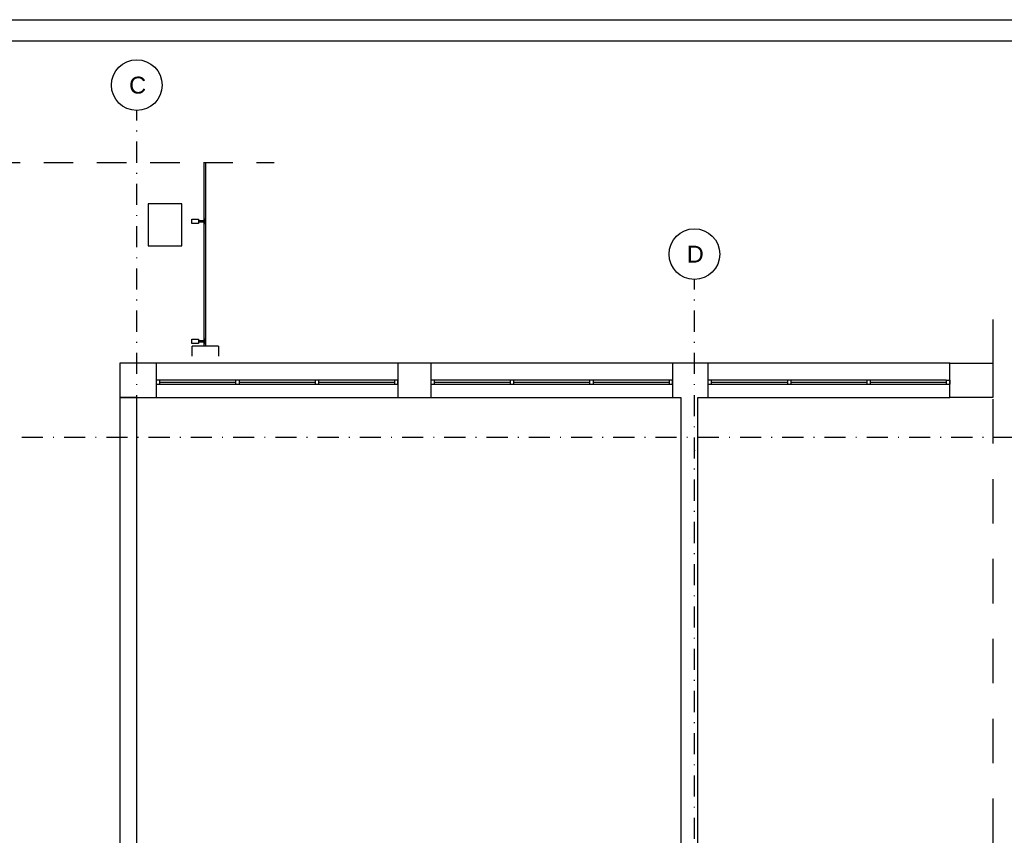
# Model space of a CAD drawing. Header units: metres. Extents: x -1557 to 3643, y -1033 to 1991.
# Tile 5 of 11: x 56 to 1221, y 972 to 1937. Entities that reach past the tile are written whole.
import ezdxf
from ezdxf.enums import TextEntityAlignment as Align

# ---------------------------------------------------------------- set-up
doc = ezdxf.new("R2010")
doc.units = ezdxf.units.M
doc.header["$LTSCALE"] = 50
doc.header["$MEASUREMENT"] = 0
for name, pattern in [('DASHDOTX2', [1, 0.5, -0.25, 0, -0.25]), ('DO', [1, 0.5, -0.24, 0.02, -0.24]), ('DP', [0.63, 0.35, -0.28])]:
    doc.linetypes.add(name, pattern=pattern)
for name, color, linetype in [('A_osie', 7, 'Continuous'), ('BS_lpd', 1, 'DP'), ('BS_ram', 2, 'Continuous'), ('BZ_osd', 1, 'DO'), ('k3_sciany istn', 1, 'DP')]:
    doc.layers.add(name, color=color, linetype=linetype)
doc.styles.add('GENERATED_STYLE_1', font='arial.ttf')

# ---------------------------------------------------------------- blocks, each defined once
blk = doc.blocks.new('zw$6DCA')
at = {"layer": 'k3_sciany istn', "linetype": 'Continuous'}
blk.add_lwpolyline([(22824, 881), (23334, 881), (23334, 476), (22824, 476), (22824, 881)], dxfattribs=at)

msp = doc.modelspace()

# ---------------------------------------------------------------- linework, layer by layer
at = {"layer": 'A_osie', "color": 18, "linetype": 'DASHDOTX2', "lineweight": 5}
msp.add_point((194.1, 1426.9), dxfattribs=at)
msp.add_point((194.1, 1426.9), dxfattribs=at)
at = {"layer": 'BS_lpd', "ltscale": 2}
msp.add_line((-231.1, 1767.8), (356.8, 1767.8), dxfattribs=at)
at = {"layer": 'BS_lpd', "ltscale": 3}
msp.add_lwpolyline([(1207.5, 1582.2), (1207.5, -337.1)], dxfattribs=at)
at = {"layer": 'BS_lpd'}
for points in [[(1152.1, 1510.4), (1156.5, 1510.4)], [(1152.1, 1505.4), (1156.5, 1505.4)]]:
    msp.add_lwpolyline(points, dxfattribs=at)
at = {"layer": 'BS_ram', "color": 1}
msp.add_lwpolyline([(-1557, -1033.2), (-1557, 1936.8), (3643, 1936.8), (3643, -1033.2)], close=True, dxfattribs=at)
at = {"layer": 'BS_ram'}
msp.add_lwpolyline([(-1407, -1008.2), (-1407, 1911.8), (3618, 1911.8), (3618, -1008.2)], close=True, dxfattribs=at)
at = {"layer": 'BZ_osd'}
for p, q in [((194.1, -382.4), (194.1, 1829.4)), ((854.1, -382.4), (854.1, 1629.4)), ((2433.1, 1442.3), (-1311.5, 1442.3))]:
    msp.add_line(p, q, dxfattribs=at)
at = {"layer": 'BZ_osd', "color": 7, "linetype": 'Continuous'}
for centre in [(194.1, 1859.4), (854.1, 1659.4)]:
    msp.add_circle(centre, 30, dxfattribs=at)
at = {"layer": 'k3_sciany istn', "linetype": 'Continuous'}
for p, q in [((273.4, 1767.8), (273.4, 1550.6)), ((276, 1550.6), (276, 1767.8)), ((247.5, 1719.1), (207.5, 1719.1)), ((207.5, 1719.1), (207.5, 1669.1)), ((247.5, 1669.1), (247.5, 1719.1)), ((259.1, 1695.6), (259.1, 1700.7)), ((259.1, 1700.7), (267.3, 1700.7)), ((267.3, 1695.6), (259.1, 1695.6)), ((267.3, 1700.7), (267.3, 1695.6)), ((267.3, 1699.2), (273.4, 1699.2)), ((273.4, 1697.1), (267.3, 1697.1)), ((275.5, 1700.7), (273.4, 1700.7)), ((273.4, 1695.6), (275.5, 1695.6)), ((275.5, 1695.6), (275.5, 1700.7)), ((207.5, 1669.1), (247.5, 1669.1)), ((259.1, 1553.7), (259.1, 1558.8)), ((259.1, 1558.8), (267.3, 1558.8)), ((267.3, 1553.7), (259.1, 1553.7)), ((259.5, 1538.6), (259.5, 1550.6)), ((291, 1550.6), (259.5, 1550.6)), ((267.3, 1558.8), (267.3, 1553.7)), ((267.3, 1557.3), (273.4, 1557.3)), ((273.4, 1555.2), (267.3, 1555.2)), ((275.5, 1558.8), (273.4, 1558.8)), ((273.4, 1553.7), (275.5, 1553.7)), ((275.5, 1553.7), (275.5, 1558.8)), ((291, 1550.6), (291, 1538.6)), ((217.1, 1530.4), (217.1, 1489.9)), ((503.1, 1530.4), (217.1, 1530.4)), ((503.1, 1530.4), (503.1, 1489.9)), ((542.1, 1530.4), (542.1, 1489.9)), ((828.1, 1530.4), (542.1, 1530.4)), ((828.1, 1530.4), (828.1, 1489.9)), ((870.1, 1530.4), (870.1, 1489.9)), ((1156.5, 1530.4), (870.1, 1530.4)), ((503.1, 1510.4), (217.1, 1510.4)), ((217.1, 1510.4), (217.1, 1505.4)), ((217.1, 1505.4), (503.1, 1505.4)), ((221.1, 1510.4), (221.1, 1505.4)), ((221.1, 1507.9), (311.1, 1507.9)), ((311.1, 1510.4), (311.1, 1505.4)), ((315.1, 1510.4), (315.1, 1505.4)), ((315.1, 1507.9), (405.1, 1507.9)), ((405.1, 1510.4), (405.1, 1505.4)), ((409.1, 1510.4), (409.1, 1505.4)), ((409.1, 1507.9), (499.1, 1507.9)), ((499.1, 1510.4), (499.1, 1505.4)), ((503.1, 1505.4), (503.1, 1510.4)), ((828.1, 1510.4), (542.1, 1510.4)), ((542.1, 1510.4), (542.1, 1505.4)), ((542.1, 1505.4), (828.1, 1505.4)), ((546.1, 1510.4), (546.1, 1505.4)), ((546.1, 1507.9), (636.1, 1507.9)), ((636.1, 1510.4), (636.1, 1505.4)), ((640.1, 1510.4), (640.1, 1505.4)), ((640.1, 1507.9), (730.1, 1507.9)), ((730.1, 1510.4), (730.1, 1505.4)), ((734.1, 1510.4), (734.1, 1505.4)), ((734.1, 1507.9), (824.1, 1507.9)), ((824.1, 1510.4), (824.1, 1505.4)), ((828.1, 1505.4), (828.1, 1510.4)), ((1152.1, 1510.4), (870.1, 1510.4)), ((870.1, 1510.4), (870.1, 1505.4)), ((870.1, 1505.4), (1152.1, 1505.4)), ((874.1, 1510.4), (874.1, 1505.4)), ((874.1, 1507.9), (964.1, 1507.9)), ((964.1, 1510.4), (964.1, 1505.4)), ((968.1, 1510.4), (968.1, 1505.4)), ((968.1, 1507.9), (1058.1, 1507.9)), ((1058.1, 1510.4), (1058.1, 1505.4)), ((1062.1, 1510.4), (1062.1, 1505.4)), ((1062.1, 1507.9), (1152.1, 1507.9)), ((1152.1, 1510.4), (1152.1, 1505.4)), ((1156.5, 1510.4), (1156.5, 1505.4)), ((217.1, 1489.9), (503.1, 1489.9)), ((542.1, 1489.9), (828.1, 1489.9)), ((870.1, 1489.9), (1156.5, 1489.9))]:
    msp.add_line(p, q, dxfattribs=at)
at = {"layer": 'k3_sciany istn', "linetype": 'Continuous', "flags": 128}
for points in [[(217.1, 1530.4), (174.1, 1530.4)], [(174.1, 1530.4), (174.1, 1489.9)], [(542.1, 1530.4), (503.1, 1530.4)], [(870.1, 1530.4), (828.1, 1530.4)], [(194, 1489.9), (174.1, 1489.9)], [(174.1, 1489.9), (174.1, 839.8)], [(174.1, 1489.9), (217.1, 1489.9)], [(194, 860.1), (194, 1489.9)], [(503.1, 1489.9), (542.1, 1489.9)], [(828.1, 1489.9), (838.1, 1489.9)], [(838.1, 1489.9), (838.1, 860.1)], [(858, 1489.9), (870.1, 1489.9)], [(858, 860.1), (858, 1489.9)]]:
    msp.add_lwpolyline(points, dxfattribs=at)
at = {"layer": 'k3_sciany istn', "linetype": 'Continuous'}
msp.add_point((854.1, 1426.9), dxfattribs=at)
msp.add_point((854.1, 1426.9), dxfattribs=at)

# ---------------------------------------------------------------- block references
at = {"layer": 'BS_lpd', "xscale": 0.1, "yscale": 0.1, "zscale": 0.1}
msp.add_blockref('zw$6DCA', (-1125.9, 1442.3), dxfattribs=at)

# ---------------------------------------------------------------- texts
at = {"layer": 'BZ_osd', "color": 7, "linetype": 'Continuous', "style": 'GENERATED_STYLE_1'}
for tag, p in [('C', (195.1, 1859.4)), ('D', (855.1, 1659.4))]:
    msp.add_attdef(tag, text='C', height=20, dxfattribs=at).set_placement(p, align=Align.MIDDLE_CENTER)

doc.saveas('drawing.dxf')
